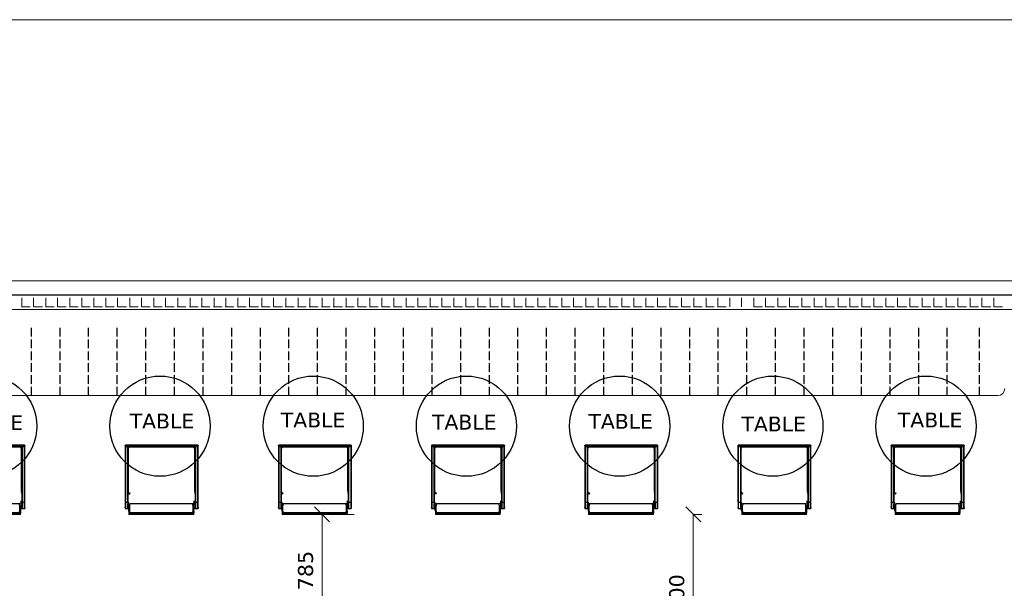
# Model space of a CAD drawing. Header units: millimetres. Extents: x 140304 to 319987, y -10756 to 142544.
# Tile 147 of 203: x 152732 to 159612, y 96532 to 100502. Entities that reach past the tile are written whole.
import ezdxf

# ---------------------------------------------------------------- set-up
doc = ezdxf.new("R2010")
doc.units = ezdxf.units.MM
doc.header["$LTSCALE"] = 10
doc.header["$PDMODE"] = 35
doc.header["$PDSIZE"] = -1000
doc.linetypes.add('ACAD_ISO05W100', pattern=[33, 24, -3, 0, -3, 0, -3])
doc.layers.get('0').update_dxf_attribs({"linetype": 'CONTINUOUS'})
doc.layers.get('Defpoints').update_dxf_attribs({"color": 253, "linetype": 'CONTINUOUS'})
for name, color, linetype, lineweight in [('A wall', 1, 'CONTINUOUS', 15), ('DIM', 150, 'CONTINUOUS', 15), ('furniture', 34, 'CONTINUOUS', 5), ('T', 2, 'CONTINUOUS', 20), ('title', 3, 'CONTINUOUS', 0)]:
    doc.layers.add(name, color=color, linetype=linetype, lineweight=lineweight)
doc.layers.add('ENCLOSER', color=252, linetype='ACAD_ISO05W100')
doc.layers.add('furn', color=7, linetype='CONTINUOUS', true_color=0x9c9c9c)
doc.layers.add('hatch', color=7, linetype='CONTINUOUS', lineweight=0, true_color=0x919191)
doc.styles.get("Standard").update_dxf_attribs({"font": 'verdana.ttf'})
doc.dimstyles.new('LBF 75', dxfattribs={"dimscale": 60, "dimtxt": 1.75, "dimasz": 1.75, "dimexe": 1, "dimexo": 1, "dimgap": 1, "dimtad": 1, "dimdec": 0, "dimrnd": 5, "dimzin": 12, "dimdsep": 46, "dimtxsty": 'Standard', "dimblk": 'OBLIQUE', "dimcen": 0, "dimclrd": 256, "dimclre": 256, "dimadec": 0, "dimazin": 3, "dimtfac": 1, "dimtdec": 0, "dimtofl": 0, "dimtmove": 0, "dimatfit": 3, "dimldrblk": 'OBLIQUE', "dimfxl": 0.18, "dimtolj": 1, "dimtzin": 0, "dimlwd": -1, "dimlwe": -1, "dimarcsym": 0})

# ---------------------------------------------------------------- blocks, each defined once
blk = doc.blocks.new('long sofa')
at = {"layer": 'ENCLOSER', "ltscale": 0.25}
for p, q in [((-189044.5, 29337), (-188569.5, 29337)), ((-189044.5, 29137), (-188569.5, 29137)), ((-189044.5, 28937), (-188569.5, 28937)), ((-189044.5, 28737), (-188569.5, 28737)), ((-189044.5, 28537), (-188569.5, 28537)), ((-189044.5, 28337), (-188569.5, 28337)), ((-189044.5, 28137), (-188569.5, 28137)), ((-189044.5, 27937), (-188569.5, 27937)), ((-189044.5, 27737), (-188569.5, 27737)), ((-189044.5, 27537), (-188569.5, 27537)), ((-189044.5, 27337), (-188569.5, 27337)), ((-189044.5, 27137), (-188569.5, 27137)), ((-189044.5, 26937), (-188569.5, 26937)), ((-189044.5, 26737), (-188569.5, 26737)), ((-189044.5, 26537), (-188569.5, 26537)), ((-189044.5, 26337), (-188569.5, 26337)), ((-189044.5, 26137), (-188569.5, 26137)), ((-189044.5, 25937), (-188569.5, 25937)), ((-189044.5, 25737), (-188569.5, 25737)), ((-189044.5, 25537), (-188569.5, 25537)), ((-189044.5, 25337), (-188569.5, 25337)), ((-189044.5, 25137), (-188569.5, 25137)), ((-189044.5, 24937), (-188569.5, 24937)), ((-189044.5, 24737), (-188569.5, 24737)), ((-189044.5, 24537), (-188569.5, 24537)), ((-189044.5, 24337), (-188569.5, 24337)), ((-189044.5, 24137), (-188569.5, 24137)), ((-189044.5, 23937), (-188569.5, 23937)), ((-189044.5, 23737), (-188569.5, 23737)), ((-189044.5, 23537), (-188569.5, 23537)), ((-189044.5, 23337), (-188569.5, 23337)), ((-189044.5, 23137), (-188569.5, 23137)), ((-189044.5, 22937), (-188569.5, 22937)), ((-189044.5, 22712), (-188569.5, 22712))]:
    blk.add_line(p, q, dxfattribs=at)
at = {"layer": 'furniture', "ltscale": 0.25}
blk.add_line((-189044.5, 30064.2), (-189044.5, 22584.9), dxfattribs=at)
at = {"layer": 'furniture', "ltscale": 0.25, "const_width": 0.1, "flags": 128}
for points in [[(-189044.5, 30239.2), (-188444.5, 30239.2), (-188444.5, 22409.9), (-189044.5, 22409.9)], [(-189044.5, 30114.2), (-188569.5, 30114.2), (-188569.5, 22534.9), (-189044.5, 22534.9)]]:
    blk.add_lwpolyline(points, dxfattribs=at)
at = {"layer": 'furniture', "ltscale": 0.25}
blk.add_arc((-188994.5, 22584.9), 50, 180, 270, dxfattribs=at)
blk = doc.blocks.new('chr')
for p, q in [((-9991.8, 152.1), (-9991.9, 151.8)), ((-9991.9, 151.8), (-9991.9, 151.5)), ((-9991.9, 151.5), (-9991.9, 134.7)), ((-9991.9, 151.5), (-9990.4, 151.5)), ((-9991.9, 151.5), (-9991.9, 134.7)), ((-9991.7, 152.4), (-9991.8, 152.1)), ((-9991.5, 152.6), (-9991.7, 152.4)), ((-9990.9, 153), (-9991.5, 152.6)), ((-9990.3, 153.1), (-9990.9, 153)), ((-9990.4, 151.5), (-9990.9, 153)), ((-9990.4, 151.6), (-9990.9, 153)), ((-9990.4, 151.6), (-9990.9, 153)), ((-9990.4, 151.6), (-9990.3, 153.1)), ((-9990.4, 151.6), (-9990.3, 153.1)), ((-9990.4, 151.6), (-9990.3, 153.1)), ((-9990.4, 151.6), (-9990.3, 151.6)), ((-9990.4, 151.6), (-9990.4, 151.6)), ((-9990.4, 151.6), (-9990.4, 151.6)), ((-9990.4, 151.6), (-9990.3, 151.6)), ((-9990.3, 151.6), (-9990.4, 151.6)), ((-9990.4, 151.6), (-9990.4, 151.6)), ((-9983.4, 151.5), (-9990.4, 151.5)), ((-9983.5, 153.1), (-9990.3, 153.1)), ((-9990.3, 151.6), (-9990.3, 153.1)), ((-9990.3, 153.1), (-9990.3, 151.6)), ((-9990.3, 151.6), (-9983.5, 153.1)), ((-9983.5, 153.1), (-9990.3, 153.1)), ((-9990.3, 151.6), (-9983.5, 151.6)), ((-9990.3, 151.6), (-9983.5, 151.6)), ((-9982.9, 153), (-9983.5, 153.1)), ((-9557.4, 153.1), (-9983.5, 153.1)), ((-9983.5, 153.1), (-9983.5, 151.6)), ((-9983.5, 153.1), (-9983.5, 151.6)), ((-9983.5, 151.6), (-9983.5, 153.1)), ((-9983.5, 151.6), (-9983.5, 153.1)), ((-9983.5, 151.6), (-9983.5, 153.1)), ((-9982.9, 153), (-9983.5, 151.6)), ((-9983.5, 151.6), (-9983.5, 151.6)), ((-9983.5, 151.6), (-9983.5, 151.6)), ((-9983.5, 151.6), (-9983.5, 151.6)), ((-9983.5, 151.6), (-9983.5, 151.6)), ((-9983.5, 151.6), (-9983.5, 151.6)), ((-9983.5, 151.6), (-9983.5, 151.6)), ((-9983.5, 151.6), (-9983.5, 151.6)), ((-9982.9, 153), (-9983.4, 151.6)), ((-9983.5, 151.6), (-9983.4, 151.5)), ((-9983.4, 151.6), (-9983.5, 151.6)), ((-9981.9, 151.6), (-9983.4, 151.6)), ((-9981.9, 151.5), (-9983.4, 151.5)), ((-9982.4, 152.6), (-9982.9, 153)), ((-9982.2, 152.4), (-9982.4, 152.6)), ((-9982, 152.1), (-9982.2, 152.4)), ((-9982, 151.8), (-9982, 152.1)), ((-9981.9, 151.6), (-9982, 151.8)), ((-9981.9, 151.5), (-9981.9, 151.6)), ((-9559, 151.6), (-9981.9, 151.6)), ((-9946.9, 151.5), (-9981.9, 151.5)), ((-9946.9, 151.5), (-9559, 151.5)), ((-9946.9, 151.5), (-9946.9, 136.2)), ((-9559, 151.8), (-9558.9, 152.1)), ((-9559, 151.6), (-9559, 151.8)), ((-9559, 151.5), (-9559, 151.6)), ((-9557.5, 151.6), (-9559, 151.6)), ((-9559, 151.5), (-9555.9, 151.5)), ((-9559, 151.5), (-9559, 151.2)), ((-9559, 151.2), (-9559, 134.7)), ((-9558.9, 152.1), (-9558.7, 152.4)), ((-9558.7, 152.4), (-9558.5, 152.6)), ((-9558.5, 152.6), (-9558, 153)), ((-9558, 153), (-9557.4, 153.1)), ((-9557.5, 151.6), (-9557.4, 151.6)), ((-9557.5, 151.2), (-9557.5, 134.7)), ((-9550.6, 153.1), (-9557.4, 153.1)), ((-9557.4, 151.6), (-9550.6, 151.6)), ((-9557.4, 151.6), (-9557.4, 151.6)), ((-9553.1, 151.5), (-9555.9, 151.5)), ((-9553.1, 151.5), (-9550.9, 151.5)), ((-9550.5, 151.5), (-9550.9, 151.5)), ((-9550.6, 153.1), (-9550, 153)), ((-9550.6, 151.6), (-9550.6, 151.6)), ((-9550.6, 151.6), (-9550.5, 151.6)), ((-9549.5, 151.5), (-9550.5, 151.5)), ((-9550, 153), (-9549.5, 152.6)), ((-9549.5, 152.6), (-9549.3, 152.4)), ((-9549.5, 151.5), (-9549, 151.5)), ((-9549.5, 134.7), (-9549.5, 151.5)), ((-9549.3, 152.4), (-9549.1, 152.1)), ((-9549.1, 152.1), (-9549, 151.8)), ((-9549, 151.8), (-9549, 151.5)), ((-9549, 151.5), (-9549, 134.7)), ((-10023, 127), (-10032.8, 127)), ((-10032.8, -326.2), (-10032.8, 127)), ((-10007.2, 127), (-10023, 127)), ((-10023, 127), (-10021.2, 117)), ((-10023, 127), (-10023, 117)), ((-10023, 117), (-10021.2, 117)), ((-10023, 112.1), (-10021, 117)), ((-10023, 117), (-10023, 112.1)), ((-10023, 112.1), (-10023, -311.2)), ((-10021.4, 107.8), (-10020.7, 117)), ((-10021.4, -30.5), (-10021.4, 107.8)), ((-10021, 117), (-10021.2, 117)), ((-10021, 117), (-10020.6, 117.9)), ((-10021, 117), (-10020.7, 117)), ((-10020.7, 117.1), (-10020.6, 117.9)), ((-10020.7, 117), (-10020.7, 117.1)), ((-10020.6, 117.9), (-10007.2, 122.1)), ((-10020.6, 117.9), (-10018.9, 122.1)), ((-10018.9, 122.1), (-10007.2, 127)), ((-10007.2, 127), (-10004.7, 128.1)), ((-10007.2, 122.1), (-9973.4, 122.1)), ((-10004.7, 128.1), (-9991.9, 128.1)), ((-9991.9, 134.7), (-9990.4, 134.7)), ((-9991.9, 134.7), (-9991.9, 134.6)), ((-9991.9, 134.6), (-9991.9, 134.4)), ((-9990.5, 134.6), (-9991.9, 134.6)), ((-9991.9, 134.4), (-9991.8, 134.1)), ((-9991.9, 128.1), (-9991.9, 134.4)), ((-9991.9, 128.1), (-9990.4, 128.1)), ((-9991.8, 134.1), (-9991.8, 134)), ((-9991.8, 134), (-9991.7, 133.9)), ((-9991.7, 133.8), (-9991.7, 133.9)), ((-9991.7, 133.8), (-9991.5, 133.6)), ((-9991.5, 133.6), (-9990.9, 133.2)), ((-9990.9, 133.2), (-9990.7, 133.8)), ((-9990.9, 133.2), (-9990.4, 133.1)), ((-9990.6, 134.1), (-9990.5, 134.6)), ((-9990.5, 134.6), (-9990.4, 134.6)), ((-9990.4, 134.8), (-9990.4, 134.7)), ((-9990.4, 134.8), (-9990.4, 134.7)), ((-9990.4, 134.7), (-9990.4, 134.8)), ((-9990.4, 134.8), (-9990.4, 134.7)), ((-9990.4, 134.6), (-9990.4, 134.7)), ((-9990.4, 134.7), (-9990.4, 134.7)), ((-9990.4, 134.7), (-9990.4, 134.7)), ((-9990.4, 134.7), (-9990.4, 134.7)), ((-9990.4, 134.6), (-9990.4, 134.7)), ((-9990.4, 134.7), (-9990.4, 134.6)), ((-9990.4, 134.7), (-9983.4, 134.7)), ((-9990.4, 134.7), (-9990.4, 134.7)), ((-9990.4, 134.6), (-9990.4, 134.6)), ((-9990.4, 134.6), (-9990.4, 134.6)), ((-9990.3, 134.6), (-9990.4, 134.6)), ((-9990.4, 134.6), (-9990.4, 134.1)), ((-9990.4, 134.6), (-9990.4, 134.6)), ((-9990.3, 134.6), (-9990.4, 134.6)), ((-9990.4, 134.1), (-9990.4, 134.6)), ((-9990.4, 134.6), (-9990.4, 134.6)), ((-9990.4, 134.6), (-9990.3, 134.6)), ((-9983.5, 134.6), (-9990.4, 134.6)), ((-9990.4, 133.8), (-9990.4, 133.1)), ((-9990.4, 133.1), (-9990.3, 133.1)), ((-9990.4, 133.1), (-9990.4, 128.1)), ((-9990.4, 128.1), (-9990.3, 128.1)), ((-9990.3, 134.6), (-9983.5, 134.6)), ((-9990.3, 134.6), (-9990.3, 134.6)), ((-9990.3, 134.6), (-9990.3, 134.1)), ((-9990.3, 134.6), (-9983.5, 134.6)), ((-9983.5, 134.6), (-9990.3, 134.6)), ((-9990.2, 134.6), (-9990.3, 134.6)), ((-9990.3, 134.6), (-9983.5, 134.6)), ((-9990.3, 133.1), (-9990.3, 133.8)), ((-9990.3, 133.1), (-9987.1, 133.8)), ((-9983.5, 133.1), (-9990.3, 133.1)), ((-9990.3, 133.1), (-9990.3, 128.1)), ((-9990.3, 133.1), (-9983.5, 133.1)), ((-9990.3, 128.1), (-9983.6, 128.1)), ((-9985.8, 134.1), (-9983.5, 134.6)), ((-9983.6, 128.1), (-9983.5, 128.1)), ((-9983.5, 134.6), (-9983.5, 134.6)), ((-9983.5, 134.6), (-9983.5, 134.6)), ((-9983.5, 134.6), (-9983.5, 134.6)), ((-9983.5, 134.6), (-9983.5, 134.6)), ((-9983.5, 134.6), (-9983.5, 134.6)), ((-9983.5, 134.1), (-9983.5, 134.6)), ((-9983.5, 134.6), (-9983.5, 134.6)), ((-9983.5, 134.6), (-9983.5, 134.6)), ((-9983.4, 134.6), (-9983.5, 134.6)), ((-9983.4, 134.6), (-9983.5, 134.6)), ((-9983.5, 134.1), (-9983.5, 134.6)), ((-9983.5, 134.1), (-9983.5, 134.6)), ((-9983.5, 134.6), (-9983.5, 134.6)), ((-9983.5, 134.6), (-9983.5, 134.6)), ((-9983.5, 134.6), (-9983.5, 134.6)), ((-9983.5, 134.6), (-9983.5, 134.6)), ((-9983.5, 134.6), (-9983.5, 134.6)), ((-9983.5, 134.6), (-9983.5, 134.6)), ((-9983.5, 133.1), (-9983.5, 133.8)), ((-9983.5, 133.1), (-9983.5, 133.8)), ((-9983.5, 133.1), (-9983.5, 133.8)), ((-9983.5, 133.1), (-9983, 133.2)), ((-9983.5, 133.1), (-9983, 133.1)), ((-9983.5, 128.1), (-9983, 128.1)), ((-9983.4, 134.7), (-9983.4, 135)), ((-9983.4, 135), (-9983.4, 134.7)), ((-9983.4, 134.7), (-9983.4, 135)), ((-9981.9, 134.7), (-9983.4, 134.7)), ((-9983.4, 134.6), (-9983.4, 134.7)), ((-9983.2, 134.1), (-9983.4, 134.7)), ((-9983.4, 134.6), (-9983.4, 134.7)), ((-9983.4, 134.6), (-9983.5, 134.6)), ((-9983.2, 134.1), (-9983.4, 134.6)), ((-9983.4, 134.6), (-9983, 134.6)), ((-9983.4, 134.6), (-9983.4, 134.6)), ((-9983, 133.6), (-9983.1, 133.8)), ((-9982.9, 133.2), (-9983.1, 133.8)), ((-9981.9, 134.6), (-9983, 134.6)), ((-9982.9, 133.2), (-9983, 133.6)), ((-9982.9, 133.2), (-9983, 133.6)), ((-9983, 133.2), (-9982.9, 133.2)), ((-9983, 133.1), (-9981.9, 133.1)), ((-9983, 128.1), (-9981.9, 128.1)), ((-9982.9, 133.2), (-9982.4, 133.6)), ((-9982.4, 133.6), (-9982.2, 133.8)), ((-9982, 134.4), (-9981.9, 134.6)), ((-9982, 134.1), (-9982, 134.4)), ((-9982, 134.4), (-9981.9, 134.1)), ((-9981.9, 135), (-9981.9, 134.9)), ((-9981.9, 135), (-9981.9, 134.7)), ((-9981.9, 134.7), (-9981.9, 134.9)), ((-9946.9, 134.7), (-9981.9, 134.7)), ((-9981.9, 134.7), (-9981.9, 134.6)), ((-9981.9, 134.7), (-9981.9, 134.7)), ((-9981.9, 134.6), (-9981.9, 134.6)), ((-9981.9, 134.6), (-9959.9, 134.6)), ((-9981.9, 133.8), (-9981.9, 133.1)), ((-9981.9, 133.1), (-9981.9, 128.1)), ((-9981.9, 133.1), (-9959.9, 133.1)), ((-9981.9, 128.1), (-9970.9, 128.1)), ((-9973.4, 122.1), (-9958.5, 117.9)), ((-9970.9, 128.1), (-9959.9, 128.1)), ((-9959.9, 134.6), (-9959.9, 134.1)), ((-9958.4, 134.6), (-9959.9, 134.6)), ((-9959.9, 133.8), (-9959.9, 133.1)), ((-9959.9, 133.1), (-9959.9, 128.1)), ((-9959.9, 133.1), (-9958.4, 133.1)), ((-9959.9, 128.1), (-9958.4, 128.1)), ((-9959.2, 107.8), (-9958.5, 117.9)), ((-9959.2, -30.5), (-9959.2, 107.8)), ((-9958.5, 117.9), (-9956.7, 122.1)), ((-9958.4, 134.6), (-9958.4, 134.1)), ((-9958.4, 134.6), (-9958.3, 134.6)), ((-9958.4, 133.8), (-9958.4, 133.1)), ((-9958.4, 133.1), (-9958.4, 128.1)), ((-9958.4, 133.1), (-9958.3, 133.1)), ((-9958.4, 128.1), (-9958.3, 128.1)), ((-9958.3, 134.6), (-9958.3, 134.1)), ((-9951.5, 134.6), (-9958.3, 134.6)), ((-9958.3, 133.8), (-9958.3, 133.1)), ((-9958.3, 133.1), (-9958.3, 128.1)), ((-9958.3, 133.1), (-9951.5, 133.1)), ((-9958.3, 128.1), (-9951.6, 128.1)), ((-9951.6, 128.1), (-9951.5, 128.1)), ((-9951.4, 134.6), (-9951.5, 134.6)), ((-9951.5, 133.1), (-9951.4, 133.1)), ((-9951.5, 128.1), (-9951.4, 128.1)), ((-9951.4, 134.6), (-9951.4, 134.1)), ((-9951.4, 134.6), (-9949.9, 134.6)), ((-9951.4, 133.8), (-9951.4, 133.1)), ((-9951.4, 133.1), (-9951.4, 128.1)), ((-9951.4, 133.1), (-9949.9, 133.1)), ((-9951.4, 128.1), (-9949.9, 128.1)), ((-9949.9, 134.6), (-9949.9, 134.1)), ((-9949.9, 134.6), (-9879.5, 134.6)), ((-9949.9, 133.8), (-9949.9, 133.1)), ((-9949.9, 133.1), (-9949.9, 128.1)), ((-9949.9, 133.1), (-9883, 133.1)), ((-9949.8, 136.1), (-9946.9, 136.1)), ((-9946.9, 136.2), (-9946.9, 136.1)), ((-9946.9, 136.1), (-9946.9, 134.7)), ((-9879.2, 134.7), (-9946.9, 134.7)), ((-9891.2, 121.7), (-9891, 122.1)), ((-9891, 122.1), (-9890.9, 122.4)), ((-9890.9, 122.4), (-9887.2, 131.4)), ((-9887.2, 131.4), (-9883, 133.1)), ((-9887.2, 131.4), (-9882.9, 127.2)), ((-9887.2, 117), (-9882.9, 127.2)), ((-9883, 133.1), (-9881.3, 133.8)), ((-9883, 133.1), (-9877, 133.1)), ((-9882.9, 127.2), (-9872.8, 131.4)), ((-9880.6, 134.1), (-9879.5, 134.6)), ((-9879.5, 134.6), (-9879.4, 134.6)), ((-9879.4, 134.6), (-9879.2, 134.7)), ((-9879.4, 134.6), (-9875.6, 134.6)), ((-9879.2, 134.7), (-9879.2, 134.7)), ((-9879.2, 134.7), (-9875.4, 134.7)), ((-9877, 133.1), (-9872.8, 133.1)), ((-9875.5, 134.6), (-9875.6, 134.6)), ((-9875.6, 134.6), (-9872.8, 134.6)), ((-9872.8, 134.7), (-9875.4, 134.7)), ((-9872.8, 134.7), (-9567.8, 134.7)), ((-9872.8, 134.7), (-9567.5, 134.6)), ((-9872.8, 134.6), (-9567.5, 134.6)), ((-9567.5, 134.6), (-9872.8, 134.6)), ((-9872.8, 133.1), (-9563.9, 133.1)), ((-9872.8, 131.4), (-9687.4, 131.4)), ((-9687.4, 131.4), (-9574.2, 131.4)), ((-9574.2, 131.4), (-9564, 127.2)), ((-9567.8, 134.7), (-9559, 134.7)), ((-9567.8, 134.7), (-9567.5, 134.6)), ((-9567.5, 134.6), (-9559, 134.6)), ((-9567.5, 134.6), (-9566.3, 134.1)), ((-9567.5, 134.6), (-9567.5, 134.6)), ((-9565.6, 133.8), (-9563.9, 133.1)), ((-9559.8, 131.4), (-9564, 127.2)), ((-9564, 127.2), (-9559.8, 117)), ((-9563.9, 133.1), (-9559.8, 131.4)), ((-9563.9, 133.1), (-9559, 133.1)), ((-9559.8, 131.4), (-9559, 129.5)), ((-9559.8, 117), (-9559.8, -99.6)), ((-9557.5, 134.7), (-9559, 134.7)), ((-9559, 134.6), (-9559, 134.7)), ((-9559, 134.7), (-9559, 134.7)), ((-9559, 134.4), (-9559, 134.6)), ((-9559, 134.6), (-9559, 134.6)), ((-9557.5, 134.6), (-9559, 134.6)), ((-9558.9, 134.1), (-9559, 134.4)), ((-9559, 134.4), (-9559, 134.1)), ((-9559, 133.8), (-9559, 133.1)), ((-9559, 133.1), (-9559, 129.5)), ((-9559, 133.1), (-9557.5, 133.1)), ((-9559, 129.5), (-9557.5, 125.9)), ((-9558.5, 133.6), (-9558.7, 133.8)), ((-9558, 133.2), (-9558.5, 133.6)), ((-9557.5, 133.1), (-9558, 133.2)), ((-9555.9, 134.7), (-9557.5, 134.7)), ((-9557.5, 134.1), (-9557.5, 134.6)), ((-9557.5, 134.6), (-9557.4, 134.6)), ((-9557.5, 134.6), (-9557.5, 134.6)), ((-9557.5, 134.6), (-9557.4, 134.6)), ((-9557.4, 134.6), (-9557.5, 134.6)), ((-9557.5, 134.6), (-9557.4, 134.6)), ((-9557.5, 133.1), (-9557.5, 133.8)), ((-9557.4, 133.1), (-9557.5, 133.1)), ((-9557.5, 125.9), (-9557.5, 133.1)), ((-9557.5, 125.9), (-9557.4, 125.6)), ((-9557.4, 134.6), (-9550.6, 134.7)), ((-9557.4, 134.6), (-9550.6, 134.7)), ((-9557.4, 134.6), (-9557.4, 134.6)), ((-9550.6, 134.6), (-9557.4, 134.6)), ((-9557.4, 134.6), (-9557.4, 134.1)), ((-9550.6, 134.6), (-9557.4, 134.6)), ((-9557.4, 134.6), (-9557.4, 134.6)), ((-9550.6, 134.6), (-9557.4, 134.6)), ((-9557.4, 133.8), (-9557.4, 133.1)), ((-9557.4, 133.1), (-9550.6, 133.1)), ((-9557.4, 133.1), (-9557.4, 125.6)), ((-9557.4, 125.6), (-9553.8, 117)), ((-9553.1, 134.7), (-9555.9, 134.7)), ((-9553.8, 117), (-9553.8, -89.2)), ((-9550.9, 134.7), (-9553.1, 134.7)), ((-9550.6, 134.7), (-9550.9, 134.7)), ((-9550.6, 134.7), (-9550.6, 134.7)), ((-9550.6, 134.7), (-9550.5, 134.7)), ((-9550.6, 134.7), (-9550.5, 134.7)), ((-9550.6, 134.7), (-9550.5, 134.6)), ((-9550.6, 134.7), (-9550.6, 134.6)), ((-9550.6, 134.7), (-9550.6, 134.6)), ((-9550.6, 134.7), (-9550.5, 134.7)), ((-9550.6, 134.6), (-9550.6, 134.6)), ((-9550.5, 134.6), (-9550.6, 134.6)), ((-9550.6, 134.1), (-9550.6, 134.6)), ((-9550.5, 134.6), (-9550.6, 134.6)), ((-9550.6, 133.1), (-9550.6, 133.8)), ((-9550.6, 133.1), (-9550.5, 133.1)), ((-9550.6, -335.4), (-9550.6, 133.1)), ((-9549.5, 134.7), (-9550.5, 134.7)), ((-9550.5, 134.6), (-9550.5, 134.1)), ((-9550.1, 134.6), (-9550.5, 134.6)), ((-9550.5, 133.8), (-9550.5, 133.1)), ((-9550.5, 133.1), (-9550.1, 133.2)), ((-9550.5, 133.1), (-9550.5, -335.4)), ((-9549.7, 134.6), (-9550.1, 134.6)), ((-9550, 133.2), (-9550.1, 133.2)), ((-9549.7, 133.5), (-9550, 133.2)), ((-9549, 134.6), (-9549.7, 134.6)), ((-9549.7, 133.5), (-9549.5, 133.6)), ((-9549, 134.7), (-9549.5, 134.7)), ((-9549.3, 133.8), (-9549.5, 133.6)), ((-9549.1, 134.1), (-9549.3, 133.8)), ((-9549, 134.4), (-9549.1, 134.1)), ((-9549, 134.7), (-9549, 134.6)), ((-9549, 134.6), (-9549, 134.4)), ((-9549, -335.4), (-9549, 134.4)), ((-10021.4, -168.7), (-10021.4, -30.5)), ((-9959.2, -168.7), (-9959.2, -30.5)), ((-9559.8, -99.6), (-9559.8, -316.2)), ((-9553.8, -89.2), (-9553.8, -99.6)), ((-9553.8, -99.6), (-9553.8, -316.2)), ((-10021.4, -306.9), (-10021.4, -168.7)), ((-9959.2, -306.9), (-9959.2, -168.7)), ((-10032.8, -326.2), (-10023, -326.2)), ((-10023, -311.2), (-10021, -316.2)), ((-10023, -311.2), (-10023, -316.2)), ((-10023, -316.2), (-10023, -317.3)), ((-10023, -316.2), (-10021, -316.2)), ((-10023, -317.3), (-10023, -326.2)), ((-10007.2, -326.2), (-10023, -326.2)), ((-10020.7, -316.2), (-10021.4, -306.9)), ((-10021, -316.2), (-10020.6, -317.1)), ((-10020.7, -316.2), (-10021, -316.2)), ((-10020.6, -317.1), (-10020.7, -316.2)), ((-10020.6, -317.1), (-10007.2, -321.3)), ((-10020.4, -317.7), (-10020.6, -317.1)), ((-10018.9, -321.3), (-10020.4, -317.7)), ((-10018.9, -321.3), (-10007.2, -326.2)), ((-10007.2, -321.3), (-9973.4, -321.3)), ((-10007.2, -326.2), (-10004.7, -327.2)), ((-10004.7, -327.2), (-9991.9, -327.2)), ((-9991.9, -335.4), (-9991.9, -327.2)), ((-9991.9, -327.2), (-9990.4, -327.2)), ((-9990.4, -335.4), (-9991.9, -335.4)), ((-9991.8, -336.4), (-9991.9, -336.7)), ((-9991.9, -336.7), (-9991.9, -337)), ((-9991.9, -337), (-9991.9, -353.8)), ((-9991.9, -337), (-9990.4, -337)), ((-9991.9, -337), (-9991.9, -353.8)), ((-9991.7, -336.1), (-9991.8, -336.4)), ((-9991.5, -335.9), (-9991.7, -336.1)), ((-9990.9, -335.5), (-9991.5, -335.9)), ((-9990.4, -335.4), (-9990.9, -335.5)), ((-9990.4, -337), (-9990.9, -335.5)), ((-9990.4, -336.9), (-9990.9, -335.5)), ((-9990.4, -337), (-9990.9, -335.5)), ((-9990.4, -327.2), (-9990.4, -335.4)), ((-9990.4, -327.2), (-9990.3, -327.2)), ((-9990.4, -336.9), (-9990.3, -335.4)), ((-9990.3, -335.4), (-9990.4, -335.4)), ((-9990.4, -336.9), (-9990.3, -335.4)), ((-9990.4, -336.9), (-9990.3, -335.4)), ((-9990.4, -336.9), (-9990.3, -336.9)), ((-9990.4, -336.9), (-9990.4, -336.9)), ((-9990.4, -336.9), (-9990.4, -336.9)), ((-9990.4, -336.9), (-9990.3, -336.9)), ((-9990.3, -336.9), (-9990.4, -336.9)), ((-9990.4, -336.9), (-9990.4, -336.9)), ((-9983.4, -337), (-9990.4, -337)), ((-9990.3, -327.2), (-9990.3, -335.4)), ((-9990.3, -327.2), (-9990.2, -327.2)), ((-9983.5, -335.4), (-9990.3, -335.4)), ((-9990.3, -336.9), (-9990.3, -335.4)), ((-9990.3, -335.4), (-9990.3, -336.9)), ((-9990.3, -336.9), (-9983.5, -335.4)), ((-9983.5, -335.4), (-9990.3, -335.4)), ((-9990.3, -336.9), (-9983.5, -336.9)), ((-9990.3, -336.9), (-9983.5, -336.9)), ((-9990.2, -327.2), (-9983.5, -327.2)), ((-9983.5, -327.2), (-9983, -327.2)), ((-9983.5, -335.4), (-9983.5, -336.9)), ((-9983.5, -335.4), (-9983.5, -336.9)), ((-9983, -335.4), (-9983.5, -335.4)), ((-9982.9, -335.5), (-9983.5, -335.4)), ((-9983.5, -335.4), (-9983.5, -335.4)), ((-9983.5, -336.9), (-9983.5, -335.4)), ((-9983.5, -336.9), (-9983.5, -335.4)), ((-9983.5, -336.9), (-9983.5, -335.4)), ((-9982.9, -335.5), (-9983.5, -336.9)), ((-9983.5, -336.9), (-9983.5, -336.9)), ((-9983.5, -336.9), (-9983.5, -336.9)), ((-9983.5, -336.9), (-9983.4, -337)), ((-9983.5, -336.9), (-9983.5, -336.9)), ((-9983.5, -336.9), (-9983.5, -336.9)), ((-9983.4, -336.9), (-9983.5, -336.9)), ((-9983.5, -336.9), (-9983.5, -336.9)), ((-9983.5, -336.9), (-9983.5, -336.9)), ((-9983.5, -336.9), (-9983.5, -336.9)), ((-9983.5, -336.9), (-9983.5, -336.9)), ((-9982.9, -335.5), (-9983.4, -337)), ((-9981.9, -336.9), (-9983.4, -336.9)), ((-9981.9, -337), (-9983.4, -337)), ((-9983, -327.2), (-9981.9, -327.2)), ((-9981.9, -335.4), (-9983, -335.4)), ((-9982.4, -335.9), (-9982.9, -335.5)), ((-9982.2, -336.1), (-9982.4, -335.9)), ((-9982, -336.4), (-9982.2, -336.1)), ((-9982, -336.7), (-9982, -336.4)), ((-9982, -336.7), (-9981.9, -336.5)), ((-9981.9, -336.9), (-9982, -336.7)), ((-9981.9, -327.2), (-9981.9, -335.4)), ((-9981.9, -327.2), (-9970.9, -327.2)), ((-9959.9, -335.4), (-9981.9, -335.4)), ((-9981.9, -336.5), (-9981.9, -335.4)), ((-9981.9, -336.9), (-9559, -336.9)), ((-9981.9, -336.9), (-9981.9, -336.9)), ((-9559, -336.9), (-9981.9, -336.9)), ((-9981.9, -337), (-9981.9, -336.9)), ((-9946.9, -337), (-9981.9, -337)), ((-9973.4, -321.3), (-9958.5, -317.1)), ((-9959.9, -327.2), (-9970.9, -327.2)), ((-9959.9, -327.2), (-9959.9, -335.4)), ((-9958.4, -327.2), (-9959.9, -327.2)), ((-9958.4, -335.4), (-9959.9, -335.4)), ((-9958.5, -317.1), (-9959.2, -306.9)), ((-9956.7, -321.3), (-9958.5, -317.1)), ((-9958.4, -327.2), (-9958.4, -335.4)), ((-9958.3, -327.2), (-9958.4, -327.2)), ((-9958.4, -335.4), (-9958.3, -335.4)), ((-9958.3, -327.2), (-9958.3, -335.4)), ((-9958.2, -327.2), (-9958.3, -327.2)), ((-9958.3, -335.4), (-9951.5, -335.4)), ((-9951.5, -327.2), (-9958.2, -327.2)), ((-9951.4, -327.2), (-9951.5, -327.2)), ((-9951.4, -335.4), (-9951.5, -335.4)), ((-9951.4, -327.2), (-9951.4, -335.4)), ((-9949.9, -327.2), (-9951.4, -327.2)), ((-9951.4, -335.4), (-9949.9, -335.4)), ((-9949.9, -327.2), (-9949.9, -335.4)), ((-9937.7, -327.2), (-9949.9, -327.2)), ((-9875.4, -335.4), (-9949.9, -335.4)), ((-9946.9, -337), (-9559, -337)), ((-9946.9, -337), (-9946.9, -352.3)), ((-9875.4, -335.4), (-9887.2, -330.5)), ((-9872.8, -336.5), (-9875.4, -335.4)), ((-9872.8, -335.4), (-9875.4, -335.4)), ((-9687.4, -330.5), (-9872.8, -330.5)), ((-9838.9, -335.4), (-9872.8, -335.4)), ((-9687.4, -336.5), (-9872.8, -336.5)), ((-9687.4, -335.4), (-9838.9, -335.4)), ((-9574.2, -330.5), (-9687.4, -330.5)), ((-9653.5, -335.4), (-9687.4, -335.4)), ((-9574.2, -336.5), (-9687.4, -336.5)), ((-9574.2, -335.4), (-9653.5, -335.4)), ((-9564, -326.3), (-9574.2, -330.5)), ((-9571.5, -335.4), (-9574.2, -336.5)), ((-9573.1, -335.4), (-9574.2, -335.4)), ((-9571.5, -335.4), (-9573.1, -335.4)), ((-9559.8, -330.5), (-9571.5, -335.4)), ((-9571.5, -335.4), (-9559, -335.4)), ((-9559.8, -316.2), (-9564, -326.3)), ((-9559.8, -330.5), (-9564, -326.3)), ((-9559, -328.6), (-9559.8, -330.5)), ((-9559.8, -330.5), (-9559.8, -330.5)), ((-9559, -316.2), (-9559, -328.6)), ((-9557.5, -325), (-9559, -328.6)), ((-9559, -328.6), (-9559, -335.4)), ((-9559, -336.5), (-9559, -335.4)), ((-9557.5, -335.4), (-9559, -335.4)), ((-9559, -336.7), (-9558.9, -336.4)), ((-9559, -336.5), (-9559, -336.7)), ((-9559, -336.9), (-9559, -336.7)), ((-9559, -336.9), (-9559, -336.9)), ((-9559, -337), (-9559, -336.9)), ((-9557.5, -336.9), (-9559, -336.9)), ((-9559, -337), (-9555.9, -337)), ((-9559, -337), (-9559, -337.3)), ((-9559, -337.3), (-9559, -353.8)), ((-9558.9, -336.4), (-9558.7, -336.1)), ((-9558.7, -336.1), (-9558.5, -335.9)), ((-9558.5, -335.9), (-9558, -335.5)), ((-9558, -335.5), (-9557.5, -335.4)), ((-9557.5, -325), (-9557.5, -316.2)), ((-9557.4, -324.8), (-9557.5, -325)), ((-9557.5, -335.4), (-9557.5, -325)), ((-9557.5, -335.4), (-9557.4, -335.4)), ((-9557.4, -335.4), (-9557.5, -335.4)), ((-9557.5, -336.9), (-9557.4, -336.9)), ((-9557.5, -337.3), (-9557.5, -353.8)), ((-9557.4, -316.2), (-9557.4, -324.8)), ((-9557.2, -324.4), (-9557.4, -324.8)), ((-9557.4, -324.8), (-9557.4, -335.4)), ((-9550.6, -335.4), (-9557.4, -335.4)), ((-9557.4, -335.4), (-9557.4, -335.4)), ((-9557.4, -336.9), (-9557.4, -336.9)), ((-9557.4, -336.9), (-9550.6, -336.9)), ((-9553.8, -316.2), (-9557.2, -324.4)), ((-9553.1, -337), (-9555.9, -337)), ((-9553.1, -337), (-9550.9, -337)), ((-9550.5, -337), (-9550.9, -337)), ((-9550.5, -335.4), (-9550.6, -335.4)), ((-9550.6, -336.9), (-9550.6, -336.9)), ((-9550.6, -336.9), (-9550.5, -336.9)), ((-9550.5, -335.4), (-9550, -335.5)), ((-9550.5, -335.4), (-9550.1, -335.4)), ((-9549.5, -337), (-9550.5, -337)), ((-9550.1, -335.4), (-9549.7, -335.4)), ((-9550, -335.5), (-9549.5, -335.9)), ((-9549, -335.4), (-9549.7, -335.4)), ((-9549.5, -335.9), (-9549.3, -336.1)), ((-9549.5, -337), (-9549, -337)), ((-9549.5, -353.8), (-9549.5, -337)), ((-9549.3, -336.1), (-9549.1, -336.4)), ((-9549.1, -336.4), (-9549, -336.7)), ((-9549, -336.7), (-9549, -337)), ((-9549, -337), (-9549, -353.8)), ((-9991.9, -353.8), (-9991.9, -354.1)), ((-9991.9, -353.8), (-9990.4, -353.8)), ((-9991.9, -354.1), (-9991.8, -354.4)), ((-9991.8, -354.4), (-9991.7, -354.7)), ((-9991.7, -354.7), (-9991.5, -354.9)), ((-9991.5, -354.9), (-9990.9, -355.3)), ((-9990.9, -355.3), (-9990.4, -353.9)), ((-9990.9, -355.3), (-9990.3, -355.4)), ((-9990.4, -353.8), (-9990.4, -353.8)), ((-9990.4, -353.9), (-9990.4, -353.8)), ((-9990.4, -353.8), (-9990.4, -353.8)), ((-9990.4, -353.9), (-9990.4, -353.8)), ((-9990.4, -353.8), (-9983.4, -353.8)), ((-9990.4, -353.9), (-9990.4, -353.8)), ((-9990.4, -353.8), (-9990.4, -353.8)), ((-9990.4, -353.8), (-9990.4, -353.8)), ((-9990.4, -353.9), (-9990.4, -353.8)), ((-9990.4, -353.8), (-9990.4, -353.8)), ((-9990.4, -353.9), (-9990.4, -353.9)), ((-9990.4, -353.9), (-9990.4, -353.9)), ((-9990.4, -353.9), (-9990.4, -353.9)), ((-9990.3, -355.4), (-9990.4, -353.9)), ((-9990.3, -353.9), (-9990.4, -353.9)), ((-9990.4, -353.9), (-9990.4, -353.9)), ((-9990.4, -353.9), (-9990.4, -353.9)), ((-9990.4, -353.9), (-9990.4, -353.9)), ((-9990.4, -353.9), (-9990.3, -353.9)), ((-9983.5, -353.9), (-9990.4, -353.9)), ((-9990.3, -353.9), (-9983.5, -353.9)), ((-9990.3, -355.4), (-9990.3, -353.9)), ((-9990.3, -355.4), (-9983.5, -353.9)), ((-9983.5, -355.4), (-9990.3, -353.9)), ((-9990.3, -353.9), (-9983.5, -353.9)), ((-9983.5, -355.4), (-9990.3, -355.4)), ((-9990.3, -355.4), (-9983.5, -355.4)), ((-9983.5, -355.4), (-9990.3, -355.4)), ((-9983.5, -353.9), (-9983.5, -353.9)), ((-9983.5, -353.9), (-9983.5, -353.9)), ((-9982.9, -355.3), (-9983.5, -353.9)), ((-9983.4, -353.9), (-9983.5, -353.9)), ((-9983.5, -355.4), (-9983.5, -353.9)), ((-9983.5, -355.4), (-9983.5, -353.9)), ((-9983.5, -355.4), (-9983.5, -353.9)), ((-9983.5, -353.9), (-9983.5, -353.9)), ((-9983.5, -353.9), (-9983.5, -353.9)), ((-9983.5, -355.4), (-9983.5, -353.9)), ((-9983.5, -353.9), (-9983.5, -353.9)), ((-9983.5, -355.4), (-9983.5, -353.9)), ((-9983.5, -353.9), (-9983.5, -353.9)), ((-9983.5, -355.4), (-9982.9, -355.3)), ((-9983.5, -355.4), (-9557.4, -355.4)), ((-9983.4, -353.8), (-9983.4, -353.5)), ((-9983.4, -353.5), (-9983.4, -353.8)), ((-9983.4, -353.8), (-9983.4, -353.5)), ((-9981.9, -353.8), (-9983.4, -353.8)), ((-9983.4, -353.9), (-9983.4, -353.8)), ((-9982.9, -355.3), (-9983.4, -353.8)), ((-9982.9, -355.3), (-9983.4, -353.8)), ((-9982.9, -355.3), (-9983.4, -353.9)), ((-9981.9, -353.9), (-9983.4, -353.9)), ((-9982.9, -355.3), (-9982.4, -354.9)), ((-9982.4, -354.9), (-9982.2, -354.7)), ((-9982.2, -354.7), (-9982, -354.4)), ((-9982, -354.1), (-9981.9, -353.9)), ((-9982, -354.4), (-9982, -354.1)), ((-9981.9, -353.8), (-9981.9, -353.5)), ((-9981.9, -353.5), (-9981.9, -353.8)), ((-9981.9, -353.9), (-9981.9, -353.8)), ((-9946.9, -353.8), (-9981.9, -353.8)), ((-9559, -353.9), (-9981.9, -353.9)), ((-9981.9, -353.9), (-9559, -353.9)), ((-9946.9, -352.3), (-9946.9, -353.8)), ((-9559, -353.8), (-9946.9, -353.8)), ((-9946.9, -353.8), (-9559, -353.9)), ((-9557.5, -353.8), (-9559, -353.8)), ((-9559, -353.9), (-9559, -353.8)), ((-9559, -354.1), (-9559, -353.9)), ((-9559, -353.9), (-9559, -353.9)), ((-9559, -353.9), (-9557.5, -353.9)), ((-9557.5, -353.9), (-9559, -353.9)), ((-9558.9, -354.4), (-9559, -354.1)), ((-9558.7, -354.7), (-9558.9, -354.4)), ((-9558.5, -354.9), (-9558.7, -354.7)), ((-9558, -355.3), (-9558.5, -354.9)), ((-9557.4, -355.4), (-9558, -355.3)), ((-9555.9, -353.8), (-9557.5, -353.8)), ((-9557.5, -353.9), (-9557.4, -353.9)), ((-9557.4, -353.9), (-9557.4, -353.9)), ((-9557.4, -353.9), (-9550.6, -353.9)), ((-9550.6, -353.9), (-9557.4, -353.9)), ((-9557.4, -355.4), (-9550.6, -355.4)), ((-9553.1, -353.8), (-9555.9, -353.8)), ((-9550.9, -353.8), (-9553.1, -353.8)), ((-9550.6, -353.8), (-9550.9, -353.8)), ((-9550.6, -353.9), (-9550.6, -353.8)), ((-9550.6, -353.9), (-9550.5, -353.8)), ((-9550.6, -353.9), (-9550.5, -353.8)), ((-9550.5, -353.8), (-9550.6, -353.8)), ((-9550.6, -353.9), (-9550.6, -353.9)), ((-9550.5, -353.9), (-9550.6, -353.9)), ((-9550.6, -353.9), (-9550.5, -353.9)), ((-9550.6, -353.9), (-9550.6, -353.9)), ((-9550.6, -353.9), (-9550.6, -353.9)), ((-9550, -355.3), (-9550.6, -355.4)), ((-9549.5, -353.8), (-9550.5, -353.8)), ((-9549.5, -354.9), (-9550, -355.3)), ((-9549, -353.8), (-9549.5, -353.8)), ((-9549.3, -354.7), (-9549.5, -354.9)), ((-9549.1, -354.4), (-9549.3, -354.7)), ((-9549, -354.1), (-9549.1, -354.4)), ((-9549, -353.8), (-9549, -354.1))]:
    blk.add_line(p, q)
blk = doc.blocks.new('_OBLIQUE')
at = {"color": 0, "linetype": 'ByBlock', "lineweight": -2}
for p, q in [((-0.5, -0.5), (0.5, 0.5)), ((0, 0), (0, 0))]:
    blk.add_line(p, q, dxfattribs=at)
blk = doc.blocks.new('*D110')
at = {"layer": 'Defpoints', "color": 0, "ltscale": 0.25, "transparency": 16777216}
for p in [(154845, 97047.7), (155128.3, 97047.7), (155058.2, 96264)]:
    blk.add_point(p, dxfattribs=at)
at = {"layer": 'DIM', "ltscale": 0.25, "transparency": 16777216}
for p, q in [((155068.3, 97047.7), (154785, 97047.7)), ((154845, 96264), (154845, 97047.7)), ((154998.2, 96264), (154785, 96264))]:
    blk.add_line(p, q, dxfattribs=at)
at = {"layer": 'DIM', "ltscale": 0.25, "transparency": 16777216, "xscale": 105, "yscale": 105, "zscale": 105}
for p, rotation in [((154845, 97047.7), 90), ((154845, 96264), 270)]:
    blk.add_blockref('_OBLIQUE', p, dxfattribs=dict(at, rotation=rotation))
at = {"layer": 'DIM', "color": 0, "ltscale": 0.25, "transparency": 16777216, "insert": (154730.1, 96655.9), "char_height": 105, "attachment_point": 5, "rotation": 90}
blk.add_mtext('\\A1;785', dxfattribs=at)
blk = doc.blocks.new('*D119')
at = {"layer": 'Defpoints', "color": 0, "ltscale": 0.25, "transparency": 16777216}
for p in [(157384.8, 97047.7), (157438.7, 97047.7), (157317.4, 95845.6)]:
    blk.add_point(p, dxfattribs=at)
at = {"layer": 'DIM', "ltscale": 0.25, "transparency": 16777216}
for p, q in [((157438.7, 95845.6), (157438.7, 97047.7)), ((157444.8, 97047.7), (157498.7, 97047.7)), ((157377.4, 95845.6), (157498.7, 95845.6))]:
    blk.add_line(p, q, dxfattribs=at)
at = {"layer": 'DIM', "ltscale": 0.25, "transparency": 16777216, "xscale": 105, "yscale": 105, "zscale": 105}
for p, rotation in [((157438.7, 97047.7), 90), ((157438.7, 95845.6), 270)]:
    blk.add_blockref('_OBLIQUE', p, dxfattribs=dict(at, rotation=rotation))
at = {"layer": 'DIM', "color": 0, "ltscale": 0.25, "transparency": 16777216, "insert": (157324, 96446.7), "char_height": 105, "attachment_point": 5, "rotation": 90}
blk.add_mtext('\\A1;1200', dxfattribs=at)

msp = doc.modelspace()

# ---------------------------------------------------------------- linework, layer by layer
msp.add_lwpolyline([(147614.6, 98580), (159856, 98580)])
at = {"layer": 'A wall', "ltscale": 0.25}
for points in [[(147614.6, 98544.4), (147614.6, 98679.3), (159856, 98679.3)], [(147614.6, 98580), (159853, 98580)], [(147614.6, 98477.6), (159853, 98477.6)]]:
    msp.add_lwpolyline(points, dxfattribs=at)
at = {"layer": 'furn', "ltscale": 0.25}
for centre in [(152502.1, 97664), (153712.6, 97664), (154783.1, 97664), (155853.7, 97664), (156924.2, 97664), (157994.8, 97664), (159065.3, 97664)]:
    msp.add_circle(centre, 350, dxfattribs=at)
at = {"layer": 'hatch', "color": 5, "true_color": 0x0e19f1}
for points in [[(152747.5, 98498.4), (152747.5, 98559.3)], [(152829.2, 98498.4), (152829.2, 98559.3)], [(152915.2, 98498.4), (152915.2, 98559.3)], [(152996.7, 98498.4), (152996.7, 98559.3)], [(153082.7, 98498.4), (153082.7, 98559.3)], [(153167.2, 98498.4), (153167.2, 98559.3)], [(153250.3, 98498.4), (153250.3, 98559.3)], [(153334.8, 98498.4), (153334.8, 98559.3)], [(153416.5, 98498.4), (153416.5, 98559.3)], [(153502.5, 98498.4), (153502.5, 98559.3)], [(153584, 98498.4), (153584, 98559.3)], [(153670.1, 98498.4), (153670.1, 98559.3)], [(153751.6, 98498.4), (153751.6, 98559.3)], [(153837.6, 98498.4), (153837.6, 98559.3)], [(153922.1, 98498.4), (153922.1, 98559.3)], [(154003.8, 98498.4), (154003.8, 98559.3)], [(154089.8, 98498.4), (154089.8, 98559.3)], [(154171.3, 98498.4), (154171.3, 98559.3)], [(154257.4, 98498.4), (154257.4, 98559.3)], [(154338.9, 98498.4), (154338.9, 98559.3)], [(154424.9, 98498.4), (154424.9, 98559.3)], [(154506.5, 98498.4), (154506.5, 98559.3)], [(154591.1, 98498.4), (154591.1, 98559.3)], [(154677.1, 98498.4), (154677.1, 98559.3)], [(154758.6, 98498.4), (154758.6, 98559.3)], [(154844.7, 98498.4), (154844.7, 98559.3)], [(154926.2, 98498.4), (154926.2, 98559.3)], [(155012.2, 98498.4), (155012.2, 98559.3)], [(155093.8, 98498.4), (155093.8, 98559.3)], [(155178.4, 98498.4), (155178.4, 98559.3)], [(155261.4, 98498.4), (155261.4, 98559.3)], [(155345.9, 98498.4), (155345.9, 98559.3)], [(155432, 98498.4), (155432, 98559.3)], [(155513.5, 98498.4), (155513.5, 98559.3)], [(155599.5, 98498.4), (155599.5, 98559.3)], [(155681.1, 98498.4), (155681.1, 98559.3)], [(155765.7, 98498.4), (155765.7, 98559.3)], [(155848.7, 98498.4), (155848.7, 98559.3)], [(155933.3, 98498.4), (155933.3, 98559.3)], [(156019.3, 98498.4), (156019.3, 98559.3)], [(156100.8, 98498.4), (156100.8, 98559.3)], [(156186.8, 98498.4), (156186.8, 98559.3)], [(156268.4, 98498.4), (156268.4, 98559.3)], [(156353, 98498.4), (156353, 98559.3)], [(156436, 98498.4), (156436, 98559.3)], [(156520.6, 98498.4), (156520.6, 98559.3)], [(156602.1, 98498.4), (156602.1, 98559.3)], [(156688.1, 98498.4), (156688.1, 98559.3)], [(156774.1, 98498.4), (156774.1, 98559.3)], [(156855.7, 98498.4), (156855.7, 98559.3)], [(156940.3, 98498.4), (156940.3, 98559.3)], [(157023.3, 98498.4), (157023.3, 98559.3)], [(157107.9, 98498.4), (157107.9, 98559.3)], [(157189.4, 98498.4), (157189.4, 98559.3)], [(157275.4, 98498.4), (157275.4, 98559.3)], [(157357, 98498.4), (157357, 98559.3)], [(157443, 98498.4), (157443, 98559.3)], [(157527.6, 98498.4), (157527.6, 98559.3)], [(157610.6, 98498.4), (157610.6, 98559.3)], [(157695.2, 98498.4), (157695.2, 98559.3)], [(157776.7, 98498.4), (157776.7, 98559.3)], [(157862.7, 98498.4), (157862.7, 98559.3)], [(157944.3, 98498.4), (157944.3, 98559.3)], [(158030.3, 98498.4), (158030.3, 98559.3)], [(158111.9, 98498.4), (158111.9, 98559.3)], [(158197.9, 98498.4), (158197.9, 98559.3)], [(158282.5, 98498.4), (158282.5, 98559.3)], [(158364, 98498.4), (158364, 98559.3)], [(158450, 98498.4), (158450, 98559.3)], [(158531.6, 98498.4), (158531.6, 98559.3)], [(158617.6, 98498.4), (158617.6, 98559.3)], [(158699.2, 98498.4), (158699.2, 98559.3)], [(158785.2, 98498.4), (158785.2, 98559.3)], [(158866.7, 98498.4), (158866.7, 98559.3)], [(158951.3, 98498.4), (158951.3, 98559.3)], [(159037.3, 98498.4), (159037.3, 98559.3)], [(159118.9, 98498.4), (159118.9, 98559.3)], [(159204.9, 98498.4), (159204.9, 98559.3)], [(159286.5, 98498.4), (159286.5, 98559.3)], [(159372.5, 98498.4), (159372.5, 98559.3)], [(159454, 98498.4), (159454, 98559.3)], [(159538.6, 98498.4), (159538.6, 98559.3)], [(152744.6, 98498.4), (152805.4, 98498.4)], [(152830.6, 98498.4), (152891.5, 98498.4)], [(152912.2, 98498.4), (152973, 98498.4)], [(152998.2, 98498.4), (153057.5, 98498.4)], [(153079.8, 98498.4), (153140.6, 98498.4)], [(153164.3, 98498.4), (153225.1, 98498.4)], [(153247.4, 98498.4), (153311.1, 98498.4)], [(153331.9, 98498.4), (153392.8, 98498.4)], [(153417.9, 98498.4), (153478.8, 98498.4)], [(153499.5, 98498.4), (153560.3, 98498.4)], [(153585.5, 98498.4), (153644.8, 98498.4)], [(153667.1, 98498.4), (153727.9, 98498.4)], [(153751.6, 98498.4), (153812.4, 98498.4)], [(153833.2, 98498.4), (153894, 98498.4)], [(153919.2, 98498.4), (153980.1, 98498.4)], [(154000.8, 98498.4), (154061.6, 98498.4)], [(154086.8, 98498.4), (154146.1, 98498.4)], [(154168.4, 98498.4), (154229.2, 98498.4)], [(154252.9, 98498.4), (154313.7, 98498.4)], [(154336, 98498.4), (154399.7, 98498.4)], [(154420.5, 98498.4), (154481.3, 98498.4)], [(154506.5, 98498.4), (154567.4, 98498.4)], [(154588.1, 98498.4), (154648.9, 98498.4)], [(154674.1, 98498.4), (154733.4, 98498.4)], [(154755.7, 98498.4), (154816.5, 98498.4)], [(154840.2, 98498.4), (154901, 98498.4)], [(154923.3, 98498.4), (154987, 98498.4)], [(155007.8, 98498.4), (155068.6, 98498.4)], [(155093.8, 98498.4), (155154.7, 98498.4)], [(155175.4, 98498.4), (155236.2, 98498.4)], [(155261.4, 98498.4), (155320.7, 98498.4)], [(155343, 98498.4), (155403.8, 98498.4)], [(155429, 98498.4), (155489.8, 98498.4)], [(155512.1, 98498.4), (155575.8, 98498.4)], [(155596.6, 98498.4), (155657.5, 98498.4)], [(155682.6, 98498.4), (155743.5, 98498.4)], [(155764.2, 98498.4), (155825, 98498.4)], [(155850.3, 98498.4), (155909.5, 98498.4)], [(155931.8, 98498.4), (155992.6, 98498.4)], [(156016.3, 98498.4), (156077.1, 98498.4)], [(156097.9, 98498.4), (156158.8, 98498.4)], [(156183.9, 98498.4), (156244.8, 98498.4)], [(156265.5, 98498.4), (156326.3, 98498.4)], [(156351.6, 98498.4), (156410.8, 98498.4)], [(156433.1, 98498.4), (156493.9, 98498.4)], [(156517.6, 98498.4), (156578.4, 98498.4)], [(156600.7, 98498.4), (156664.4, 98498.4)], [(156685.2, 98498.4), (156746.1, 98498.4)], [(156771.2, 98498.4), (156832.1, 98498.4)], [(156852.8, 98498.4), (156913.6, 98498.4)], [(156938.9, 98498.4), (156998.1, 98498.4)], [(157020.4, 98498.4), (157081.2, 98498.4)], [(157104.9, 98498.4), (157165.7, 98498.4)], [(157188, 98498.4), (157251.7, 98498.4)], [(157272.5, 98498.4), (157333.4, 98498.4)], [(157358.5, 98498.4), (157419.4, 98498.4)], [(157440.1, 98498.4), (157500.9, 98498.4)], [(157526.2, 98498.4), (157585.4, 98498.4)], [(157607.7, 98498.4), (157668.5, 98498.4)], [(157862.7, 98498.4), (157923.5, 98498.4)], [(157944.3, 98498.4), (158005.1, 98498.4)], [(158030.3, 98498.4), (158091.1, 98498.4)], [(158111.9, 98498.4), (158175.7, 98498.4)], [(158197.9, 98498.4), (158257.2, 98498.4)], [(158282.5, 98498.4), (158343.3, 98498.4)], [(158364, 98498.4), (158424.8, 98498.4)], [(158450, 98498.4), (158510.8, 98498.4)], [(158531.6, 98498.4), (158592.4, 98498.4)], [(158617.6, 98498.4), (158678.4, 98498.4)], [(158699.2, 98498.4), (158763, 98498.4)], [(158785.2, 98498.4), (158844.5, 98498.4)], [(158866.7, 98498.4), (158930.6, 98498.4)], [(158951.3, 98498.4), (159012.1, 98498.4)], [(159037.3, 98498.4), (159098.1, 98498.4)], [(159118.9, 98498.4), (159179.7, 98498.4)], [(159204.9, 98498.4), (159265.7, 98498.4)], [(159286.5, 98498.4), (159347.3, 98498.4)], [(159372.5, 98498.4), (159431.8, 98498.4)], [(159454, 98498.4), (159517.9, 98498.4)], [(159538.6, 98498.4), (159599.4, 98498.4)]]:
    msp.add_lwpolyline(points, dxfattribs=at)
at = {"layer": 'T'}
msp.add_lwpolyline([(167058.2, 100502.1), (140304.4, 100502.1)], dxfattribs=at)

# ---------------------------------------------------------------- block references
at = {"layer": 'furn', "rotation": 89.99999999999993}
for p in [(152412.2, 107080.6), (153622.6, 107080.6), (154693.2, 107080.6), (155763.7, 107080.6, 0.1), (156834.3, 107080.6, 0.1), (157904.8, 107080.6, 0.1), (158975.4, 107080.6)]:
    msp.add_blockref('chr', p, dxfattribs=at)
at = {"layer": 'furniture', "rotation": 90}
msp.add_blockref('long sofa', (182150.7, 286922.1), dxfattribs=at)

# ---------------------------------------------------------------- texts
at = {"layer": 'title', "lineweight": 5, "char_height": 103.68, "width": 1701.894, "attachment_point": 3}
for insert in [(152755.7, 97740.5), (153951.3, 97751.5), (155007.5, 97758.9), (156063.7, 97744.2), (157156.9, 97749.9), (158226.3, 97731.4), (159318.9, 97759.2)]:
    msp.add_mtext('TABLE', dxfattribs=dict(at, insert=insert))

# ---------------------------------------------------------------- dimensions: what is measured, and where the dimension line sits
at = {"layer": 'DIM', "ltscale": 0.25}
for base, p1, p2, picture, middle in [((154845, 97047.7), (155058.2, 96264), (155128.3, 97047.7), '*D110', (154730.1, 96655.9)), ((157438.7, 97047.7), (157317.4, 95845.6), (157384.8, 97047.7), '*D119', (157324, 96446.7))]:
    dim = msp.add_linear_dim(base=base, p1=p1, p2=p2, angle=90, dimstyle='LBF 75', dxfattribs=at)
    dim.commit()
    dim.dimension.update_dxf_attribs({"geometry": picture, "text_midpoint": middle})

doc.saveas('drawing.dxf')
